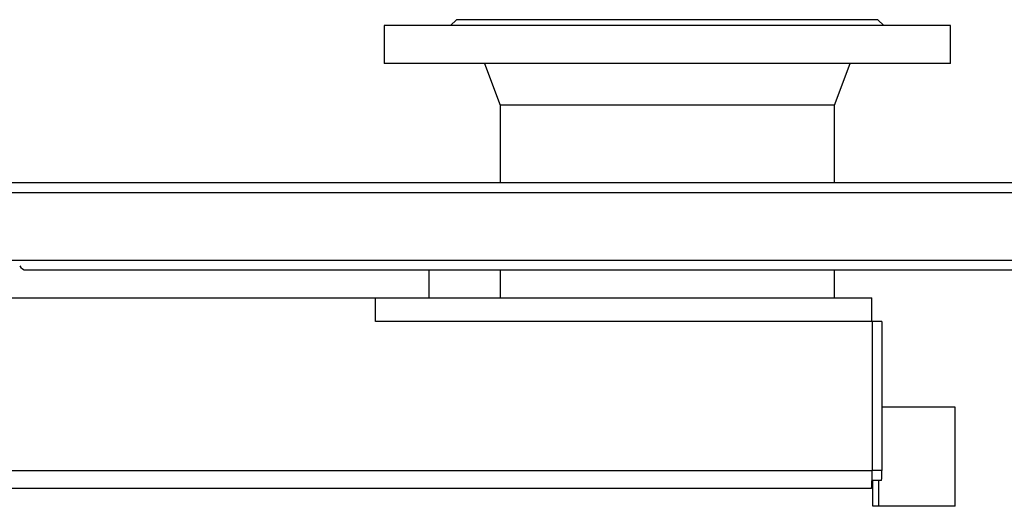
# Model space of a CAD drawing. Header units: millimetres. Extents: x 51 to 3958, y 1087 to 2585.
# Tile 7 of 12: x 2273 to 2769, y 1087 to 1332. Entities that reach past the tile are written whole.
import ezdxf

# ---------------------------------------------------------------- set-up
doc = ezdxf.new("R2010")
doc.units = ezdxf.units.MM

msp = doc.modelspace()

# ---------------------------------------------------------------- linework, layer by layer
at = {"color": 7, "linetype": 'Continuous', "lineweight": 25}
for p, q in [((2456.85, 1329.32), (2456.85, 1310.32)), ((2456.9, 1329.32), (2456.85, 1329.32)), ((2741.85, 1329.32), (2456.9, 1329.32)), ((2493.35, 1332.32), (2490.35, 1329.32)), ((2493.39, 1332.32), (2493.35, 1332.32)), ((2705.35, 1332.32), (2493.39, 1332.32)), ((2708.35, 1329.32), (2705.35, 1332.32)), ((2741.85, 1310.32), (2741.85, 1329.32)), ((2456.9, 1310.32), (2456.85, 1310.32)), ((2741.85, 1310.32), (2456.9, 1310.32)), ((2507.35, 1310.32), (2515.2, 1289.32)), ((2683.5, 1289.32), (2691.35, 1310.32)), ((2515.2, 1289.32), (2515.2, 1250.32)), ((2515.23, 1289.32), (2515.2, 1289.32)), ((2683.5, 1289.32), (2515.23, 1289.32)), ((2683.5, 1250.32), (2683.5, 1289.32)), ((2195.07, 1250.32), (2893.1, 1250.32)), ((2268.52, 1211.32), (2888.55, 1211.32)), ((2276.73, 1206.32), (2893.1, 1206.32)), ((2479.55, 1192.32), (2479.55, 1206.32)), ((2515.2, 1206.32), (2515.2, 1192.32)), ((2683.5, 1192.32), (2683.5, 1206.32)), ((1529.55, 1192.32), (2468.27, 1192.32)), ((2452.52, 1180.32), (2452.52, 1192.32)), ((2468.27, 1192.32), (2702.33, 1192.32)), ((2702.33, 1180.32), (2702.33, 1192.32)), ((2702.43, 1180.32), (2452.52, 1180.32)), ((2702.43, 1180.32), (2702.43, 1105.32)), ((2707.32, 1180.32), (2702.43, 1180.32)), ((2707.32, 1180.32), (2707.32, 1105.32)), ((2744.31, 1137.32), (2707.32, 1137.32)), ((2744.31, 1087.32), (2744.31, 1137.32)), ((1902.7, 1105.32), (2702.43, 1105.32)), ((2707.19, 1100.32), (2702.39, 1100.32)), ((2702.8, 1087.32), (2702.8, 1100.32)), ((2702.19, 1096.32), (1902.47, 1096.32)), ((2705.91, 1087.32), (2702.8, 1087.32)), ((2744.31, 1087.32), (2705.91, 1087.32))]:
    msp.add_line(p, q, dxfattribs=at)
at = {"color": 1, "linetype": 'Continuous', "lineweight": 25}
for p, q in [((2200.06, 1245.32), (2888.55, 1245.32)), ((2707.32, 1105.32), (2702.43, 1105.32)), ((2705.91, 1087.32), (2705.91, 1100.32))]:
    msp.add_line(p, q, dxfattribs=at)
at = {"color": 7, "linetype": 'Continuous', "lineweight": 25}
for centre, radius in [((2616.3, 1103.07), 86.16), ((2659.47, 1104.07), 47.87)]:
    msp.add_arc(centre, radius, 355.5056, 1.4954, dxfattribs=at)
msp.add_ellipse((2276.73, 1211.32), major_axis=(0, 5), ratio=0.81495, start_param=2.214297, end_param=3.141593, dxfattribs=at)

doc.saveas('drawing.dxf')
